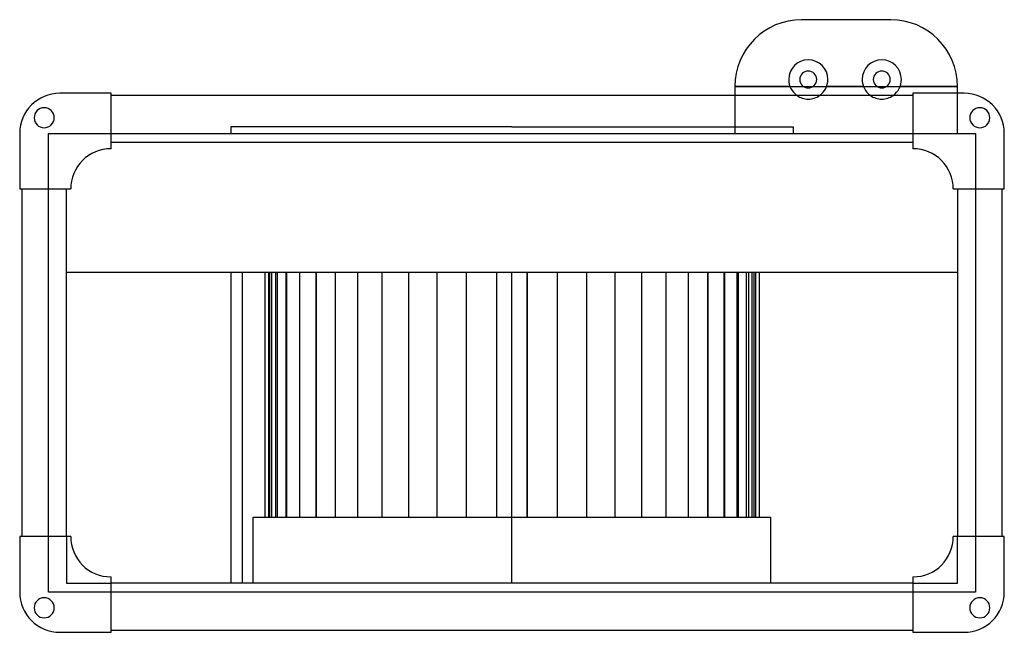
# Model space of a CAD drawing. Header units: millimetres. Extents: x -221 to 221, y -121 to 154.
import ezdxf

# ---------------------------------------------------------------- set-up
doc = ezdxf.new("R2010")
doc.units = ezdxf.units.MM
doc.layers.add('HIDDEN', color=7, linetype='Continuous')
doc.layers.add('THICK', color=7, linetype='Continuous')

msp = doc.modelspace()

# ---------------------------------------------------------------- linework, layer by layer
at = {"layer": 'HIDDEN'}
for p, q in [((130, 154), (130, 154)), ((170, 154), (170, 154)), ((100, 124), (100, 124)), ((100, 124), (200, 124)), ((200, 124), (200, 124)), ((-203, 121), (-203, 121)), ((-203, 121), (-203, 121)), ((-180, 121), (-180, 121)), ((-180, 121), (-180, 121)), ((-180, 120), (-180, 120)), ((-180, 120), (-180, 120)), ((100, 120), (100, 102.96)), ((180, 121), (180, 121)), ((180, 121), (180, 121)), ((180, 120), (180, 120)), ((180, 120), (180, 120)), ((200, 102.96), (200, 121)), ((203, 121), (203, 121)), ((203, 121), (203, 121)), ((-221, 103), (-221, 103)), ((-221, 103), (-221, 103)), ((-208, 102.96), (-208, 102.96)), ((-208, 102.96), (-180, 102.96)), ((-208, 78), (-208, 102.96)), ((-180, 102.96), (-180, 102.96)), ((-180, 102.96), (-180, 102.96)), ((-180, 102.96), (180, 102.96)), ((0, 105.96), (-126.25, 105.96)), ((-126.25, 105.96), (-126.25, 102.96)), ((0, 105.96), (126.25, 105.96)), ((100, 102.96), (100, 102.96)), ((126.25, 105.96), (126.25, 102.96)), ((180, 102.96), (180, 102.96)), ((180, 102.96), (208, 102.96)), ((180, 102.96), (180, 102.96)), ((200, 102.96), (200, 102.96)), ((208, 102.96), (208, 102.96)), ((208, 102.96), (208, 78)), ((221, 103), (221, 103)), ((221, 103), (221, 103)), ((-180, 99), (-180, 99)), ((-180, 99), (-180, 99)), ((180, 99), (180, 99)), ((180, 99), (180, 99)), ((-180, 96.1), (-180, 96.1)), ((-180, 96.1), (-180, 96.1)), ((180, 96.1), (180, 96.1)), ((180, 96.1), (180, 96.1)), ((-221, 78), (-221, 78)), ((-221, 78), (-221, 78)), ((-220, 78), (-220, 78)), ((-220, 78), (-220, 78)), ((-208, 78), (-208, 78)), ((-208, 78), (-208, 78)), ((-208, -78), (-208, 78)), ((-200, 78), (-200, 78)), ((-200, 78), (-200, 78)), ((-198.1, 78), (-198.1, 78)), ((-198.1, 78), (-198.1, 78)), ((198.1, 78), (198.1, 78)), ((198.1, 78), (198.1, 78)), ((200, 78), (200, 78)), ((200, 78), (200, 78)), ((208, 78), (208, 78)), ((208, 78), (208, 78)), ((208, 78), (208, -78)), ((220, 78), (220, 78)), ((220, 78), (220, 78)), ((221, 78), (221, 78)), ((221, 78), (221, 78)), ((-200, 40.6), (-200, 40.6)), ((-121.2, 40.6), (-121.2, -99)), ((-110.9, 40.6), (-110.9, -69.3)), ((-109.31, 40.6), (-109.31, -69.3)), ((-108.66, -69.3), (-108.66, 40.6)), ((-107.8, -69.3), (-107.8, 40.6)), ((-107.8, -69.3), (-107.8, 40.6)), ((-106.16, 40.6), (-106.16, -69.3)), ((-105.25, -69.3), (-105.25, 40.6)), ((-105.25, -69.3), (-105.25, 40.6)), ((-101.49, 40.6), (-101.49, -69.3)), ((-101.03, -69.3), (-101.03, 40.6)), ((-101.03, -69.3), (-101.03, 40.6)), ((-95.38, 40.6), (-95.38, -69.3)), ((-95.22, -69.3), (-95.22, 40.6)), ((-95.22, -69.3), (-95.22, 40.6)), ((-87.92, 40.6), (-87.92, -69.3)), ((-87.91, -69.3), (-87.91, 40.6)), ((-87.91, -69.3), (-87.91, 40.6)), ((-79.21, -69.3), (-79.21, 40.6)), ((-79.21, -69.3), (-79.21, 40.6)), ((-69.26, -69.3), (-69.26, 40.6)), ((-69.26, -69.3), (-69.26, 40.6)), ((-58.22, -69.3), (-58.22, 40.6)), ((-58.22, -69.3), (-58.22, 40.6)), ((-46.27, -69.3), (-46.27, 40.6)), ((-46.27, -69.3), (-46.27, 40.6)), ((-33.58, -69.3), (-33.58, 40.6)), ((-33.58, -69.3), (-33.58, 40.6)), ((-20.36, -69.3), (-20.36, 40.6)), ((-20.36, -69.3), (-20.36, 40.6)), ((-6.82, -69.3), (-6.82, 40.6)), ((-6.82, -69.3), (-6.82, 40.6)), ((0, 40.6), (0, 40.6)), ((0, 40.6), (0, 40.6)), ((6.82, 40.6), (6.82, -69.3)), ((20.36, -69.3), (20.36, 40.6)), ((33.58, -69.3), (33.58, 40.6)), ((46.27, -69.3), (46.27, 40.6)), ((58.22, -69.3), (58.22, 40.6)), ((69.26, -69.3), (69.26, 40.6)), ((79.21, -69.3), (79.21, 40.6)), ((87.91, -69.3), (87.91, 40.6)), ((87.91, -69.3), (87.91, 40.6)), ((95.22, -69.3), (95.22, 40.6)), ((95.22, -69.3), (95.22, 40.6)), ((101.03, -69.3), (101.03, 40.6)), ((101.03, -69.3), (101.03, 40.6)), ((105.25, -69.3), (105.25, 40.6)), ((105.25, -69.3), (105.25, 40.6)), ((107.8, -69.3), (107.8, 40.6)), ((107.8, -69.3), (107.8, 40.6)), ((108.66, -69.3), (108.66, 40.6)), ((200, 40.6), (200, 40.6)), ((-116.15, -69.3), (0, -69.3)), ((-116.15, -99), (-116.15, -69.3)), ((-221, -78), (-221, -78)), ((-221, -78), (-221, -78)), ((-220, -78), (-220, -78)), ((-220, -78), (-220, -78)), ((-208, -78), (-208, -78)), ((-208, -102.96), (-208, -78)), ((-208, -78), (-208, -78)), ((-200, -78), (-200, -78)), ((-200, -78), (-200, -99)), ((-200, -78), (-200, -78)), ((-198.1, -78), (-198.1, -78)), ((-198.1, -78), (-198.1, -78)), ((198.1, -78), (198.1, -78)), ((198.1, -78), (198.1, -78)), ((200, -78), (200, -78)), ((200, -99), (200, -78)), ((200, -78), (200, -78)), ((208, -78), (208, -78)), ((208, -78), (208, -78)), ((208, -78), (208, -102.96)), ((220, -78), (220, -78)), ((220, -78), (220, -78)), ((221, -78), (221, -78)), ((221, -78), (221, -78)), ((-180, -96.1), (-180, -96.1)), ((-180, -96.1), (-180, -96.1)), ((180, -96.1), (180, -96.1)), ((180, -96.1), (180, -96.1)), ((-200, -99), (-200, -99)), ((-200, -99), (-180, -99)), ((-180, -99), (-180, -99)), ((-180, -99), (-180, -99)), ((0, -99), (0, -99)), ((0, -99), (0, -99)), ((180, -99), (180, -99)), ((180, -99), (180, -99)), ((180, -99), (200, -99)), ((200, -99), (200, -99)), ((-221, -103), (-221, -103)), ((-221, -103), (-221, -103)), ((-180, -102.96), (-208, -102.96)), ((-208, -102.96), (-208, -102.96)), ((180, -102.96), (-180, -102.96)), ((-180, -102.96), (-180, -102.96)), ((-180, -102.96), (-180, -102.96)), ((180, -102.96), (180, -102.96)), ((208, -102.96), (180, -102.96)), ((180, -102.96), (180, -102.96)), ((208, -102.96), (208, -102.96)), ((221, -103), (221, -103)), ((221, -103), (221, -103)), ((-203, -121), (-203, -121)), ((-203, -121), (-203, -121)), ((-180, -120), (-180, -120)), ((-180, -120), (-180, -120)), ((-180, -121), (-180, -121)), ((-180, -121), (-180, -121)), ((180, -120), (180, -120)), ((180, -120), (180, -120)), ((180, -121), (180, -121)), ((180, -121), (180, -121)), ((203, -121), (203, -121)), ((203, -121), (203, -121))]:
    msp.add_line(p, q, dxfattribs=at)
for centre, start, end in [((133, 127.15), 234.3409, 270), ((133, 127.15), 270, 305.6591), ((166, 127.15), 234.3409, 270), ((166, 127.15), 270, 305.6591)]:
    msp.add_arc(centre, 8.8, start, end, dxfattribs=at)
at = {"layer": 'THICK'}
for p, q in [((170, 154), (130, 154)), ((100, 124), (100, 120)), ((124.78, 124), (100, 124)), ((157.78, 124), (141.22, 124)), ((200, 124), (174.22, 124)), ((200, 121), (200, 124)), ((-180, 121), (-203, 121)), ((-180, 96.1), (-180, 121)), ((180, 120), (-180, 120)), ((180, 121), (180, 96.1)), ((203, 121), (180, 121)), ((-221, 103), (-221, 78)), ((221, 78), (221, 103)), ((-180, 99), (180, 99)), ((-221, 78), (-198.1, 78)), ((-220, 78), (-220, -78)), ((-200, -78), (-200, 78)), ((198.1, 78), (221, 78)), ((200, 78), (200, -78)), ((220, -78), (220, 78)), ((-200, 40.6), (200, 40.6)), ((-126.25, 40.6), (-126.25, -99)), ((0, -99), (0, 40.6)), ((6.82, -69.3), (6.82, 40.6)), ((20.36, -69.3), (20.36, 40.6)), ((33.58, -69.3), (33.58, 40.6)), ((46.27, -69.3), (46.27, 40.6)), ((58.22, -69.3), (58.22, 40.6)), ((69.26, -69.3), (69.26, 40.6)), ((79.21, -69.3), (79.21, 40.6)), ((87.92, 40.6), (87.92, -69.3)), ((95.38, 40.6), (95.38, -69.3)), ((101.49, 40.6), (101.49, -69.3)), ((106.16, 40.6), (106.16, -69.3)), ((109.31, 40.6), (109.31, -69.3)), ((110.9, 40.6), (110.9, -69.3)), ((0, -69.3), (116.15, -69.3)), ((116.15, -99), (116.15, -69.3)), ((-198.1, -78), (-221, -78)), ((-221, -78), (-221, -103)), ((221, -78), (198.1, -78)), ((221, -103), (221, -78)), ((-180, -121), (-180, -96.1)), ((180, -96.1), (180, -121)), ((180, -99), (-180, -99)), ((-203, -121), (-180, -121)), ((-180, -120), (180, -120)), ((180, -121), (203, -121))]:
    msp.add_line(p, q, dxfattribs=at)
for centre, radius, start, end in [((133, 127.15), 8.8, 90, 180), ((133, 127.15), 8.8, 0, 90), ((166, 127.15), 8.8, 90, 180), ((166, 127.15), 8.8, 0, 90), ((133, 127.15), 3.8, 90, 180), ((133, 127.15), 3.8, 0, 90), ((166, 127.15), 3.8, 90, 180), ((166, 127.15), 3.8, 0, 90), ((133, 127.15), 8.8, 180, 234.3409), ((133, 127.15), 3.8, 180, 0), ((133, 127.15), 8.8, 305.6591, 0), ((166, 127.15), 8.8, 180, 234.3409), ((166, 127.15), 3.8, 180, 0), ((166, 127.15), 8.8, 305.6591, 0), ((-203, 103), 18, 90, 180), ((203, 103), 18, 0, 90), ((-210, 110), 4.5, 90, 270), ((-210, 110), 4.5, 270, 90), ((210, 110), 4.5, 90, 270), ((210, 110), 4.5, 270, 90), ((-180.1, 78.1), 18, 90, 180.3183), ((-180.1, 78.1), 18, 89.6817, 90), ((180.1, 78.1), 18, 90, 90.3183), ((180.1, 78.1), 18, 359.6817, 90), ((-180.1, -78.1), 18, 179.6817, 270), ((180.1, -78.1), 18, 270, 0.3183), ((-180.1, -78.1), 18, 270, 270.3183), ((180.1, -78.1), 18, 269.6817, 270), ((-203, -103), 18, 180, 270), ((-210, -110), 4.5, 90, 270), ((-210, -110), 4.5, 270, 90), ((203, -103), 18, 270, 0), ((210, -110), 4.5, 90, 270), ((210, -110), 4.5, 270, 90)]:
    msp.add_arc(centre, radius, start, end, dxfattribs=at)
for centre, major_axis, start_param, end_param in [((130, 124), (-30, 0), -1.570796, 0), ((170, 124), (30, 0), 0, 1.570796)]:
    msp.add_ellipse(centre, major_axis=major_axis, ratio=1, start_param=start_param, end_param=end_param, dxfattribs=at)

doc.saveas('drawing.dxf')
